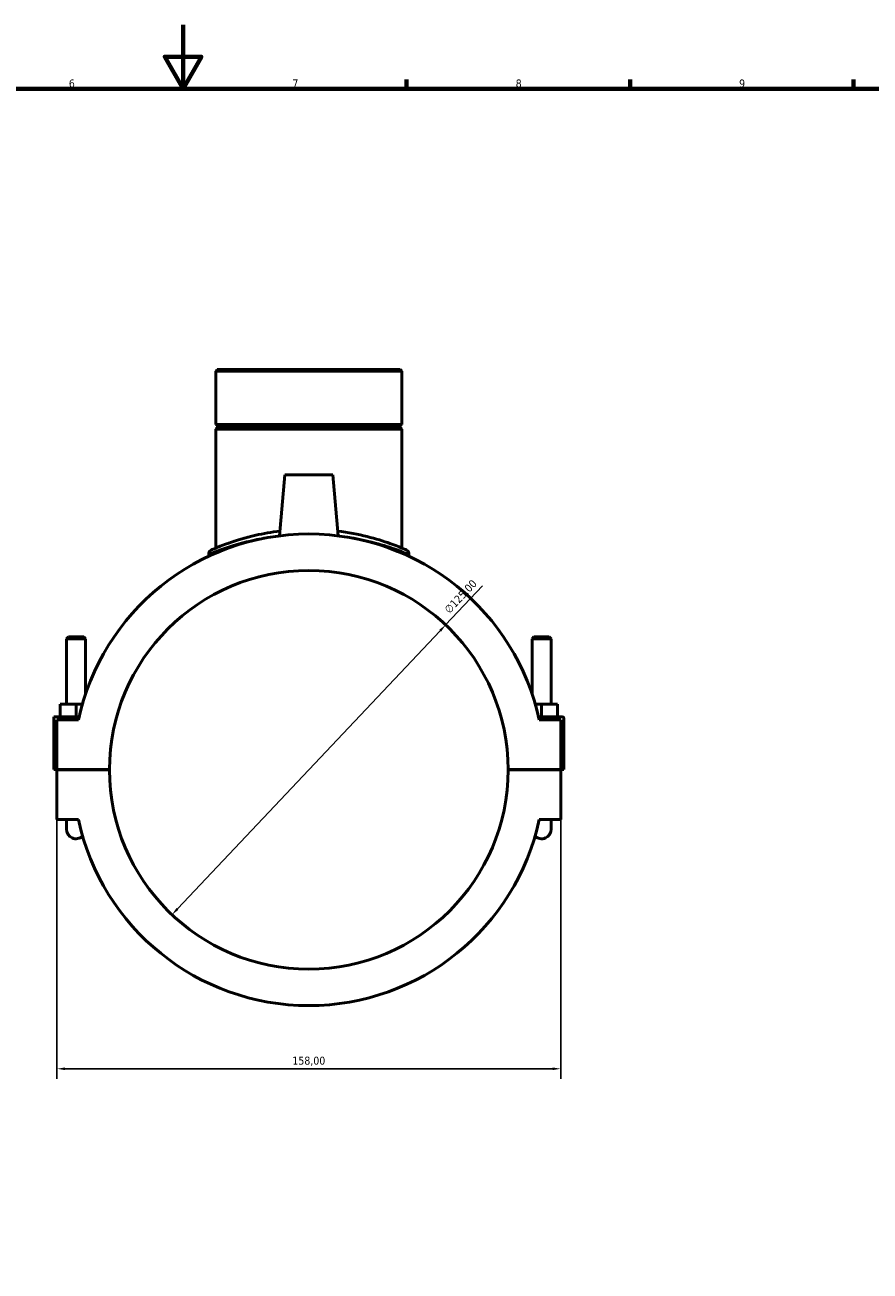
# Model space of a CAD drawing. Header units: millimetres. Extents: x 0 to 1055, y -188 to 1281.
# Tile 5 of 8: x 371 to 636, y 203 to 594. Entities that reach past the tile are written whole.
import ezdxf

# ---------------------------------------------------------------- set-up
doc = ezdxf.new("R2010")
doc.units = ezdxf.units.MM
for name, color, linetype, lineweight in [('Border (ISO)', 7, 'Continuous', 70), ('Dimension (ISO)', 7, 'Continuous', 25), ('Visible (ISO)', 7, 'Continuous', 50), ('Visible Narrow (ISO)', 7, 'Continuous', 35)]:
    doc.layers.add(name, color=color, linetype=linetype, lineweight=lineweight)
doc.styles.add('Note Text (ISO)', font='tahoma.ttf')
doc.dimstyles.new('Default (ISO)', dxfattribs={"dimtxt": 2.5, "dimasz": 2.5, "dimexe": 3.175, "dimexo": 0, "dimgap": 0.762, "dimtad": 1, "dimrnd": 1e-08, "dimzin": 0, "dimtxsty": 'Note Text (ISO)', "dimcen": 0.09, "dimdle": 10, "dimclrd": 256, "dimclre": 256, "dimclrt": 232, "dimazin": 0, "dimtfac": 1.40208, "dimtmove": 0, "dimatfit": 3, "dimfxl": 1, "dimtolj": 1, "dimtzin": 0, "dimlwd": -1, "dimlwe": -1, "dimarcsym": 0})

# ---------------------------------------------------------------- blocks, each defined once
blk = doc.blocks.new('Borders Default Border')
at = {"layer": 'Border (ISO)'}
for p, q in [((490.58, 574), (490.58, 576.9)), ((560.67, 574), (560.67, 576.9)), ((630.75, 574), (630.75, 576.9))]:
    blk.add_line(p, q, dxfattribs=at)
at = {"layer": 'Border (ISO)', "flags": 128}
for points in [[(420.5, 594), (420.5, 574), (414.73, 584), (426.27, 584), (420.5, 574)], [(20, 20), (20, 574), (821, 574), (821, 20), (20, 20)]]:
    blk.add_lwpolyline(points, dxfattribs=at)
at = {"layer": 'Border (ISO)', "color": 232, "true_color": 0xca0064, "char_height": 2.5, "attachment_point": 7, "style": 'Note Text (ISO)'}
for s, insert in [('6', (384.66, 574.35)), ('7', (454.77, 574.4)), ('8', (524.81, 574.34)), ('9', (594.88, 574.35))]:
    blk.add_mtext(s, dxfattribs=dict(at, insert=insert))
blk = doc.blocks.new('*D6')
at = {"layer": 'Defpoints', "color": 0, "transparency": 16777216}
for p in [(502.84, 405.84), (417.02, 314.96)]:
    blk.add_point(p, dxfattribs=at)
at = {"layer": 'Dimension (ISO)', "transparency": 16777216}
for p, q in [((502.84, 405.84), (514.43, 418.12)), ((418.73, 316.78), (501.12, 404.03))]:
    blk.add_line(p, q, dxfattribs=at)
for points in [[(500.82, 404.31), (501.43, 403.74), (502.84, 405.84)], [(418.43, 317.07), (419.04, 316.49), (417.02, 314.96)]]:
    blk.add_solid(points, dxfattribs=at)
at = {"layer": 'Dimension (ISO)', "color": 232, "true_color": 0xca0064, "transparency": 16777216, "insert": (502.19, 410.94), "char_height": 2.5, "attachment_point": 1, "rotation": 46.6398, "style": 'Note Text (ISO)'}
blk.add_mtext('\\A1;∅125,00', dxfattribs=at)
blk = doc.blocks.new('*D14')
at = {"layer": 'Defpoints', "color": 0, "transparency": 16777216}
for p in [(380.93, 352.56), (538.93, 352.56), (380.93, 266.64)]:
    blk.add_point(p, dxfattribs=at)
at = {"layer": 'Dimension (ISO)', "transparency": 16777216}
for p, q in [((380.93, 352.56), (380.93, 263.47)), ((538.93, 352.56), (538.93, 263.47)), ((536.43, 266.64), (383.43, 266.64))]:
    blk.add_line(p, q, dxfattribs=at)
for points in [[(383.43, 267.06), (383.43, 266.23), (380.93, 266.64)], [(536.43, 267.06), (536.43, 266.23), (538.93, 266.64)]]:
    blk.add_solid(points, dxfattribs=at)
at = {"layer": 'Dimension (ISO)', "color": 232, "true_color": 0xca0064, "transparency": 16777216, "insert": (459.93, 268.99), "char_height": 2.5, "attachment_point": 5, "style": 'Note Text (ISO)'}
blk.add_mtext('\\A1;158,00', dxfattribs=at)

msp = doc.modelspace()

# ---------------------------------------------------------------- linework, layer by layer
at = {"layer": 'Visible (ISO)'}
for p, q in [((431.226, 485.902), (430.778, 485.454)), ((489.077, 485.454), (430.778, 485.454)), ((430.778, 485.454), (430.778, 468.736)), ((431.226, 485.902), (488.628, 485.902)), ((488.628, 485.902), (489.077, 485.454)), ((489.077, 485.454), (489.077, 468.736)), ((430.778, 468.736), (489.077, 468.736)), ((431.278, 468.236), (430.778, 468.736)), ((431.278, 467.736), (430.778, 467.236)), ((489.077, 467.236), (430.778, 467.236)), ((430.778, 467.236), (430.778, 429.94)), ((431.278, 468.236), (488.577, 468.236)), ((431.278, 468.236), (431.278, 467.736)), ((488.577, 467.736), (431.278, 467.736)), ((488.577, 468.236), (489.077, 468.736)), ((488.577, 468.236), (488.577, 467.736)), ((488.577, 467.736), (489.077, 467.236)), ((489.077, 467.236), (489.077, 429.94)), ((452.427, 452.902), (450.754, 433.781)), ((467.427, 452.902), (452.427, 452.902)), ((467.427, 452.902), (469.1, 433.781)), ((428.536, 428.088), (428.536, 427.359)), ((491.319, 428.088), (491.319, 427.359)), ((384.527, 402.119), (383.927, 401.519)), ((383.927, 401.519), (389.927, 401.519)), ((383.927, 381.027), (383.927, 401.519)), ((389.327, 402.119), (384.527, 402.119)), ((389.327, 402.119), (389.927, 401.519)), ((389.927, 384.248), (389.927, 401.519)), ((530.527, 402.119), (529.927, 401.519)), ((535.927, 401.519), (529.927, 401.519)), ((529.927, 401.519), (529.927, 384.248)), ((530.527, 402.119), (535.327, 402.119)), ((535.327, 402.119), (535.927, 401.519)), ((535.927, 401.519), (535.927, 381.027)), ((381.927, 377.027), (381.927, 381.027)), ((386.927, 381.027), (381.927, 381.027)), ((388.912, 381.027), (386.927, 381.027)), ((386.927, 377.027), (386.927, 381.027)), ((530.943, 381.027), (532.927, 381.027)), ((532.927, 377.027), (532.927, 381.027)), ((532.927, 381.027), (537.927, 381.027)), ((537.927, 377.027), (537.927, 381.027)), ((379.927, 377.027), (387.87, 377.027)), ((379.927, 360.452), (379.927, 377.027)), ((387.647, 376.027), (380.927, 376.027)), ((380.927, 376.027), (380.927, 360.452)), ((539.427, 377.027), (531.984, 377.027)), ((538.927, 376.027), (532.208, 376.027)), ((538.927, 360.452), (538.927, 376.027)), ((539.927, 360.452), (539.927, 376.527)), ((380.927, 360.452), (379.927, 360.452)), ((380.927, 360.452), (397.427, 360.452)), ((380.927, 360.352), (380.927, 344.777)), ((397.427, 360.352), (380.927, 360.352)), ((383.927, 360.352), (383.927, 360.452)), ((389.927, 360.352), (389.927, 360.452)), ((522.427, 360.452), (538.927, 360.452)), ((538.927, 360.352), (522.427, 360.352)), ((529.927, 360.452), (529.927, 360.352)), ((535.927, 360.452), (535.927, 360.352)), ((538.927, 360.452), (539.927, 360.452)), ((538.927, 344.777), (538.927, 360.352)), ((380.927, 344.777), (387.647, 344.777)), ((383.927, 344.777), (383.927, 341.777)), ((532.208, 344.777), (538.927, 344.777)), ((535.927, 341.777), (535.927, 344.777))]:
    msp.add_line(p, q, dxfattribs=at)
for centre, radius, start, end in [((459.927, 360.402), 73.95, 12.19804, 167.80196), ((429.881, 428.088), 1.345, 113.93684, 180), ((489.973, 428.088), 1.345, 0, 66.06316), ((459.927, 360.402), 62.5, 0.04584, 179.95416), ((539.427, 376.527), 0.5, 0, 90), ((459.927, 360.402), 62.5, 180.04584, 359.95416), ((459.927, 360.402), 73.95, 192.19804, 347.80196), ((386.927, 341.777), 3, 180, 312.89914), ((386.927, 341.777), 3, 180, 312.89914), ((532.927, 341.777), 3, 227.10086, 0), ((532.927, 341.777), 3, 227.10086, 0)]:
    msp.add_arc(centre, radius, start, end, dxfattribs=at)
for points, knots in [([(450.885, 435.257), (448.202, 434.931), (445.646, 434.476), (439.966, 433.193), (437.069, 432.294), (432.074, 430.529), (430.26, 429.724), (429.427, 429.358), (429.337, 429.32), (429.338, 429.32)], [15.2899825, 15.2899825, 15.2899825, 15.2899825, 16.127382, 16.127382, 17.3279886, 17.3279886, 18.7712858, 18.7712858, 19.176064, 19.176064, 19.176064, 19.176064]), ([(490.519, 429.317), (490.519, 429.317), (490.146, 429.486), (488.541, 430.169), (487.145, 430.745), (483.386, 432.09), (480.971, 432.863), (475.428, 434.247), (472.296, 434.85), (468.968, 435.255)], [9.5880321, 9.5880321, 9.5880321, 9.5880321, 10.4008975, 10.4008975, 11.3886681, 11.3886681, 12.435187, 12.435187, 13.4741255, 13.4741255, 13.4741255, 13.4741255])]:
    msp.add_open_spline(points, degree=3, knots=knots, dxfattribs=at)
at = {"layer": 'Visible Narrow (ISO)'}
msp.add_arc((489.973, 428.088), 1.345, 3.30316, 62.76, dxfattribs=at)
for points, knots in [([(428.602, 428.117), (428.649, 428.136), (428.72, 428.166), (429.485, 428.487), (431.346, 429.278), (436.472, 431.012), (439.444, 431.894), (444.75, 433.041), (446.762, 433.403), (448.866, 433.694)], [-18.9811488, -18.9811488, -18.9811488, -18.9811488, -18.7712858, -18.7712858, -17.3279886, -17.3279886, -16.127382, -16.127382, -15.4726761, -15.4726761, -15.4726761, -15.4726761]), ([(470.986, 433.692), (473.738, 433.311), (476.331, 432.81), (481.521, 431.57), (483.999, 430.811), (487.856, 429.49), (489.289, 428.924), (490.757, 428.326), (491.114, 428.175), (491.253, 428.116)], [-13.2914314, -13.2914314, -13.2914314, -13.2914314, -12.435187, -12.435187, -11.3886681, -11.3886681, -10.4008975, -10.4008975, -9.7829478, -9.7829478, -9.7829478, -9.7829478])]:
    msp.add_open_spline(points, degree=3, knots=knots, dxfattribs=at)

# ---------------------------------------------------------------- block references
msp.add_blockref('Borders Default Border', (0, 0))

# ---------------------------------------------------------------- dimensions: what is measured, and where the dimension line sits
at = {"layer": 'Dimension (ISO)'}
dim = msp.add_diameter_dim_2p(p1=(417.016, 314.962), p2=(502.839, 405.843), dimstyle='Default (ISO)', override={"dimdec": 2, "dimlfac": 1, "dimtp": 0, "dimtm": 0, "dimtdec": 2, "dimatfit": 2}, dxfattribs=at)
dim.commit()
dim.dimension.update_dxf_attribs({"geometry": '*D6', "text_midpoint": (509.494, 412.89), "dimtype": 163})
dim = msp.add_linear_dim(base=(380.927, 266.643), p1=(538.927, 352.565), p2=(380.927, 352.565), dimstyle='Default (ISO)', dxfattribs=at)
dim.commit()
dim.dimension.update_dxf_attribs({"geometry": '*D14', "text_midpoint": (459.927, 268.994)})

doc.saveas('drawing.dxf')
